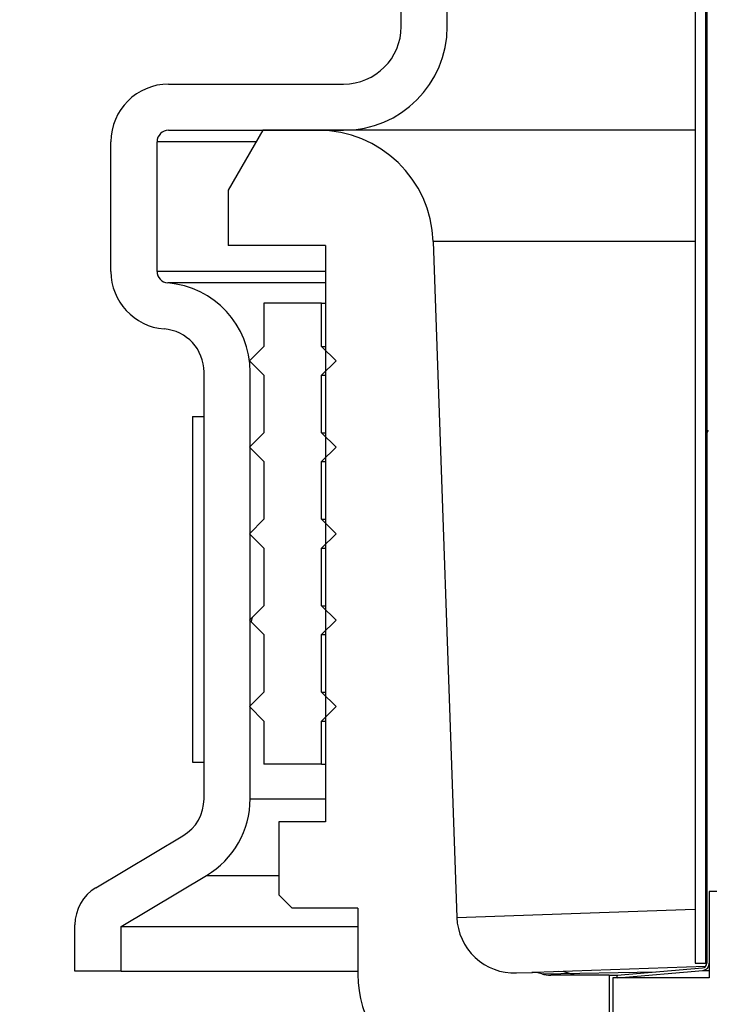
# Model space of a CAD drawing. Extents: x -285 to 5863, y 308 to 3178.
# Tile 248 of 256: x 1596.24 to 1597.73, y 971.95 to 974.08. Entities that reach past the tile are written whole.
import ezdxf

# ---------------------------------------------------------------- set-up
doc = ezdxf.new("R2010")
doc.units = 0
doc.header["$MEASUREMENT"] = 0
doc.header["$PDSIZE"] = 1
doc.layers.get('DEFPOINTS').update_dxf_attribs({"linetype": 'CONTINUOUS'})
doc.layers.add('DIM', color=3, linetype='CONTINUOUS')
doc.layers.add('SPILL-BUCKET', color=1, linetype='CONTINUOUS')
doc.styles.add('SIMPLEX', font='simplex')
doc.dimstyles.new('DIM64', dxfattribs={"dimscale": 64, "dimtxt": 0.09375, "dimasz": 0.09375, "dimexe": 0.0625, "dimexo": 0.0625, "dimgap": 0.046875, "dimtad": 1, "dimdec": 4, "dimzin": 3, "dimdsep": 46, "dimlunit": 4, "dimtxsty": 'SIMPLEX', "dimcen": 0, "dimclrd": 256, "dimclre": 256, "dimclrt": 256, "dimadec": 0, "dimazin": 0, "dimtfac": 1, "dimtdec": 4, "dimtmove": 0, "dimatfit": 3, "dimfxl": 1, "dimfrac": 2, "dimtolj": 1, "dimtzin": 0, "dimarcsym": 0})

# ---------------------------------------------------------------- blocks, each defined once
blk = doc.blocks.new('*D13')
at = {"layer": 'DEFPOINTS', "color": 0, "transparency": 16777216}
for p in [(1368.5472, 978.296), (2031.7725, 978.0147), (1368.5472, 700.5233)]:
    blk.add_point(p, dxfattribs=at)
at = {"layer": 'DIM', "lineweight": -2, "transparency": 16777216}
for p, q in [((1368.5472, 974.296), (1368.5472, 696.5233)), ((2031.7725, 974.0147), (2031.7725, 696.5233)), ((2025.7725, 700.5233), (1374.5472, 700.5233))]:
    blk.add_line(p, q, dxfattribs=at)
at = {"layer": 'DIM', "transparency": 16777216}
for points in [[(1374.5472, 701.5233), (1374.5472, 699.5233), (1368.5472, 700.5233)], [(2025.7725, 701.5233), (2025.7725, 699.5233), (2031.7725, 700.5233)]]:
    blk.add_solid(points, dxfattribs=at)
at = {"layer": 'DIM', "transparency": 16777216, "insert": (1700.1599, 708.0947), "char_height": 6, "attachment_point": 5, "style": 'SIMPLEX'}
blk.add_mtext('\\A1;55\'-3 1/4" (F.V. TANK SLAB)', dxfattribs=at)

msp = doc.modelspace()

# ---------------------------------------------------------------- linework, layer by layer
at = {"layer": 'SPILL-BUCKET', "color": 1, "linetype": 'Continuous'}
for p, q in [((1597.06229, 974.06757), (1597.06229, 974.64292)), ((1597.16222, 974.06757), (1597.16222, 974.64292)), ((1596.55826, 973.94265), (1596.93738, 973.94265)), ((1596.55826, 973.84272), (1596.93738, 973.84272)), ((1596.43335, 973.53668), (1596.43335, 973.81774)), ((1596.53328, 973.53668), (1596.53328, 973.81774)), ((1596.8984, 973.59289), (1596.8984, 972.34375)), ((1596.63508, 972.3939), (1596.63508, 973.31873)), ((1596.73501, 972.3939), (1596.73501, 973.31873)), ((1596.8984, 972.34375), (1596.79685, 972.34375)), ((1596.79685, 972.34375), (1596.79685, 972.18544)), ((1596.40097, 972.20104), (1596.58939, 972.31344)), ((1596.45521, 972.11704), (1596.64058, 972.22762)), ((1596.79685, 972.18544), (1596.82592, 972.15637)), ((1598.24898, 972.19297), (1597.72934, 972.19297)), ((1597.72934, 972.19297), (1597.72934, 972.00579)), ((1596.96861, 972.15637), (1596.82592, 972.15637)), ((1596.96861, 972.15637), (1596.96861, 972.01322)), ((1596.35527, 972.02027), (1596.35527, 972.12058)), ((1596.45521, 972.02027), (1596.45521, 972.11704)), ((1597.72934, 972.03342), (1597.72934, 972.00579)), ((1596.45521, 972.02027), (1596.35527, 972.02027)), ((1597.72934, 972.00579), (1597.52073, 972.00579)), ((1597.52073, 972.00579), (1597.52073, 971.82391))]:
    msp.add_line(p, q, dxfattribs=at)
at = {"layer": 'SPILL-BUCKET', "color": 7, "linetype": 'Continuous'}
for p, q in [((1597.69886, 974.31077), (1597.69886, 972.03733)), ((1597.72184, 974.31077), (1597.72184, 972.03733)), ((1597.72434, 974.30661), (1597.72434, 972.03733)), ((1597.69874, 973.84272), (1596.88202, 973.84272)), ((1597.70005, 973.60161), (1597.13169, 973.60161)), ((1596.88991, 973.46798), (1596.76499, 973.46798)), ((1596.76499, 973.46798), (1596.76499, 973.37429)), ((1596.88991, 973.37429), (1596.88991, 973.46798)), ((1596.88991, 973.46798), (1596.89204, 973.46798)), ((1596.89204, 973.46798), (1596.89841, 973.46798)), ((1596.76499, 973.37429), (1596.73377, 973.34306)), ((1596.92114, 973.34306), (1596.88991, 973.37429)), ((1596.88991, 973.37429), (1596.89204, 973.37429)), ((1596.89204, 973.37429), (1596.89841, 973.37429)), ((1596.73377, 973.34306), (1596.76499, 973.31183)), ((1596.88991, 973.31183), (1596.92114, 973.34306)), ((1596.76499, 973.31183), (1596.76499, 973.18692)), ((1596.88991, 973.18692), (1596.88991, 973.31183)), ((1596.88991, 973.31183), (1596.89204, 973.31183)), ((1596.89204, 973.31183), (1596.89841, 973.31183)), ((1596.6101, 973.22258), (1596.63508, 973.22258)), ((1596.6101, 973.22258), (1596.6101, 972.47309)), ((1596.63508, 972.47309), (1596.63508, 973.22258)), ((1596.76499, 973.18692), (1596.73377, 973.15569)), ((1596.92114, 973.15569), (1596.88991, 973.18692)), ((1596.88991, 973.18692), (1596.89204, 973.18692)), ((1596.89204, 973.18692), (1596.89841, 973.18692)), ((1597.72704, 973.19163), (1597.72434, 973.18696)), ((1596.73377, 973.15569), (1596.76499, 973.12446)), ((1596.88991, 973.12446), (1596.92114, 973.15569)), ((1596.76499, 973.12446), (1596.76499, 972.99955)), ((1596.88991, 972.99955), (1596.88991, 973.12446)), ((1596.88991, 973.12446), (1596.89204, 973.12446)), ((1596.89204, 973.12446), (1596.89841, 973.12446)), ((1596.76499, 972.99955), (1596.73377, 972.96832)), ((1596.88991, 972.99955), (1596.89204, 972.99955)), ((1596.92114, 972.96832), (1596.88991, 972.99955)), ((1596.89204, 972.99955), (1596.89841, 972.99955)), ((1596.73377, 972.96832), (1596.76499, 972.93709)), ((1596.88991, 972.93709), (1596.92114, 972.96832)), ((1596.76499, 972.93709), (1596.76499, 972.81217)), ((1596.88991, 972.81217), (1596.88991, 972.93709)), ((1596.88991, 972.93709), (1596.89204, 972.93709)), ((1596.89204, 972.93709), (1596.89841, 972.93709)), ((1596.76499, 972.81217), (1596.73377, 972.78095)), ((1596.88991, 972.81217), (1596.89204, 972.81217)), ((1596.92114, 972.78095), (1596.88991, 972.81217)), ((1596.89204, 972.81217), (1596.89841, 972.81217)), ((1596.73377, 972.78095), (1596.76499, 972.74972)), ((1596.73923, 972.78641), (1596.73692, 972.77779)), ((1596.88991, 972.74972), (1596.92114, 972.78095)), ((1596.76499, 972.74972), (1596.76499, 972.6248)), ((1596.88991, 972.6248), (1596.88991, 972.74972)), ((1596.88991, 972.74972), (1596.89204, 972.74972)), ((1596.89204, 972.74972), (1596.89841, 972.74972)), ((1596.76499, 972.6248), (1596.73377, 972.59357)), ((1596.88991, 972.6248), (1596.89204, 972.6248)), ((1596.92114, 972.59357), (1596.88991, 972.6248)), ((1596.89204, 972.6248), (1596.89841, 972.6248)), ((1596.73377, 972.59357), (1596.76499, 972.56235)), ((1596.88991, 972.56235), (1596.92114, 972.59357)), ((1596.76499, 972.56235), (1596.76499, 972.46866)), ((1596.88991, 972.56235), (1596.89204, 972.56235)), ((1596.88991, 972.46866), (1596.88991, 972.56235)), ((1596.89204, 972.56235), (1596.89841, 972.56235)), ((1596.6101, 972.47309), (1596.63508, 972.47309)), ((1596.88991, 972.46866), (1596.76499, 972.46866)), ((1596.88991, 972.46866), (1596.89204, 972.46866)), ((1596.89204, 972.46866), (1596.89841, 972.46866)), ((1597.69886, 972.03733), (1597.72184, 972.03733)), ((1597.72184, 972.03733), (1597.72247, 972.03733)), ((1597.72247, 972.03733), (1597.72434, 972.03733)), ((1597.52997, 972.01116), (1597.71522, 972.02737)), ((1597.53044, 972.00579), (1597.52997, 972.01116)), ((1597.53159, 972.00579), (1597.7157, 972.0219)), ((1597.7157, 972.0219), (1597.71911, 972.0219)), ((1597.71911, 972.0219), (1597.72934, 972.0219)), ((1597.53159, 972.00579), (1597.53044, 972.00579))]:
    msp.add_line(p, q, dxfattribs=at)
at = {"layer": 'SPILL-BUCKET', "linetype": 'Continuous'}
for p, q in [((1596.7625, 973.84272), (1596.68755, 973.7129)), ((1596.88202, 973.84272), (1596.7625, 973.84272)), ((1596.53928, 973.81774), (1596.53328, 973.81774)), ((1596.55725, 973.81774), (1596.53928, 973.81774)), ((1596.58718, 973.81774), (1596.55725, 973.81774)), ((1596.629, 973.81774), (1596.58718, 973.81774)), ((1596.68262, 973.81774), (1596.629, 973.81774)), ((1596.74794, 973.81774), (1596.68262, 973.81774)), ((1596.68755, 973.7129), (1596.68755, 973.59289)), ((1596.8984, 973.59289), (1596.68755, 973.59289)), ((1597.13169, 973.60161), (1597.18285, 972.13682)), ((1596.5408, 973.53668), (1596.53328, 973.53668)), ((1596.56335, 973.53668), (1596.5408, 973.53668)), ((1596.60087, 973.53668), (1596.56335, 973.53668)), ((1596.65327, 973.53668), (1596.60087, 973.53668)), ((1596.72042, 973.53668), (1596.65327, 973.53668)), ((1596.80215, 973.53668), (1596.72042, 973.53668)), ((1596.89826, 973.53668), (1596.80215, 973.53668)), ((1596.56338, 973.51177), (1596.55633, 973.51177)), ((1596.5845, 973.51177), (1596.56338, 973.51177)), ((1596.61964, 973.51177), (1596.5845, 973.51177)), ((1596.66872, 973.51177), (1596.61964, 973.51177)), ((1596.73163, 973.51177), (1596.66872, 973.51177)), ((1596.80822, 973.51177), (1596.73163, 973.51177)), ((1596.89832, 973.51177), (1596.80822, 973.51177)), ((1597.18285, 972.13682), (1597.69851, 972.15441)), ((1597.35089, 972.01769), (1597.72164, 972.03064)), ((1597.31204, 972.01634), (1597.34517, 972.01749)), ((1597.34518, 972.01749), (1597.3466, 972.01754)), ((1597.3466, 972.01754), (1597.35089, 972.01769)), ((1597.36685, 972.01441), (1597.61499, 972.0186)), ((1597.51298, 972.01129), (1597.38636, 972.01129)), ((1597.41532, 972.0187), (1597.40343, 972.01953)), ((1597.42682, 972.01543), (1597.41532, 972.0187)), ((1597.43725, 972.01233), (1597.42682, 972.01543)), ((1597.44804, 972.01129), (1597.43725, 972.01233)), ((1597.51298, 972.01129), (1597.51759, 972.01129)), ((1597.51298, 972.01129), (1597.51298, 971.699)), ((1597.51759, 972.01129), (1597.53137, 972.01129))]:
    msp.add_line(p, q, dxfattribs=at)
at = {"layer": 'SPILL-BUCKET', "color": 7}
for p, q in [((1596.73501, 972.3939), (1596.8984, 972.3939)), ((1596.64058, 972.22762), (1596.79685, 972.22762)), ((1596.45521, 972.11704), (1596.96861, 972.11704)), ((1596.45521, 972.02027), (1596.96861, 972.02027))]:
    msp.add_line(p, q, dxfattribs=at)
at = {"layer": 'SPILL-BUCKET', "color": 1, "linetype": 'Continuous'}
for centre, radius, start, end in [((1596.93738, 974.06757), 0.12491, 270, 0), ((1596.93738, 974.06757), 0.22485, 270, 0), ((1596.55826, 973.81774), 0.12491, 90, 180), ((1596.55826, 973.81774), 0.02498, 90, 180), ((1596.55826, 973.53668), 0.12491, 180, 265.57564), ((1596.55826, 973.53668), 0.02498, 180, 265.57564), ((1596.5414, 973.31873), 0.19362, 0, 85.57564), ((1596.5414, 973.31873), 0.09369, 0, 85.57564), ((1596.5414, 972.3939), 0.09369, 300.81613, 0), ((1596.5414, 972.3939), 0.19362, 300.81613, 0), ((1596.44896, 972.12058), 0.09369, 120.81613, 180), ((1597.21844, 972.01322), 0.24983, 180, 244.05552)]:
    msp.add_arc(centre, radius, start, end, dxfattribs=at)
at = {"layer": 'SPILL-BUCKET', "linetype": 'Continuous'}
for centre, radius, start, end in [((1596.88202, 973.59289), 0.24983, 2, 90), ((1597.30769, 972.14117), 0.12491, 182, 272), ((1597.34735, 971.95508), 0.06246, 71.80409, 92), ((1597.38636, 972.07374), 0.06246, 251.80409, 270)]:
    msp.add_arc(centre, radius, start, end, dxfattribs=at)
at = {"layer": 'SPILL-BUCKET', "color": 7, "linetype": 'Continuous'}
for radius in [0.00999, 0.01549]:
    msp.add_arc((1597.71435, 972.03733), radius, 275, 0, dxfattribs=at)

# ---------------------------------------------------------------- dimensions: what is measured, and where the dimension line sits
at = {"layer": 'DIM'}
dim = msp.add_linear_dim(base=(1368.54722, 700.52328), p1=(2031.77254, 978.01471), p2=(1368.54722, 978.29596), angle=180, text='<> (F.V. TANK SLAB)', dimstyle='DIM64', dxfattribs=at)
dim.commit()
dim.dimension.update_dxf_attribs({"geometry": '*D13', "text_midpoint": (1700.15988, 708.09471)})

doc.saveas('drawing.dxf')
